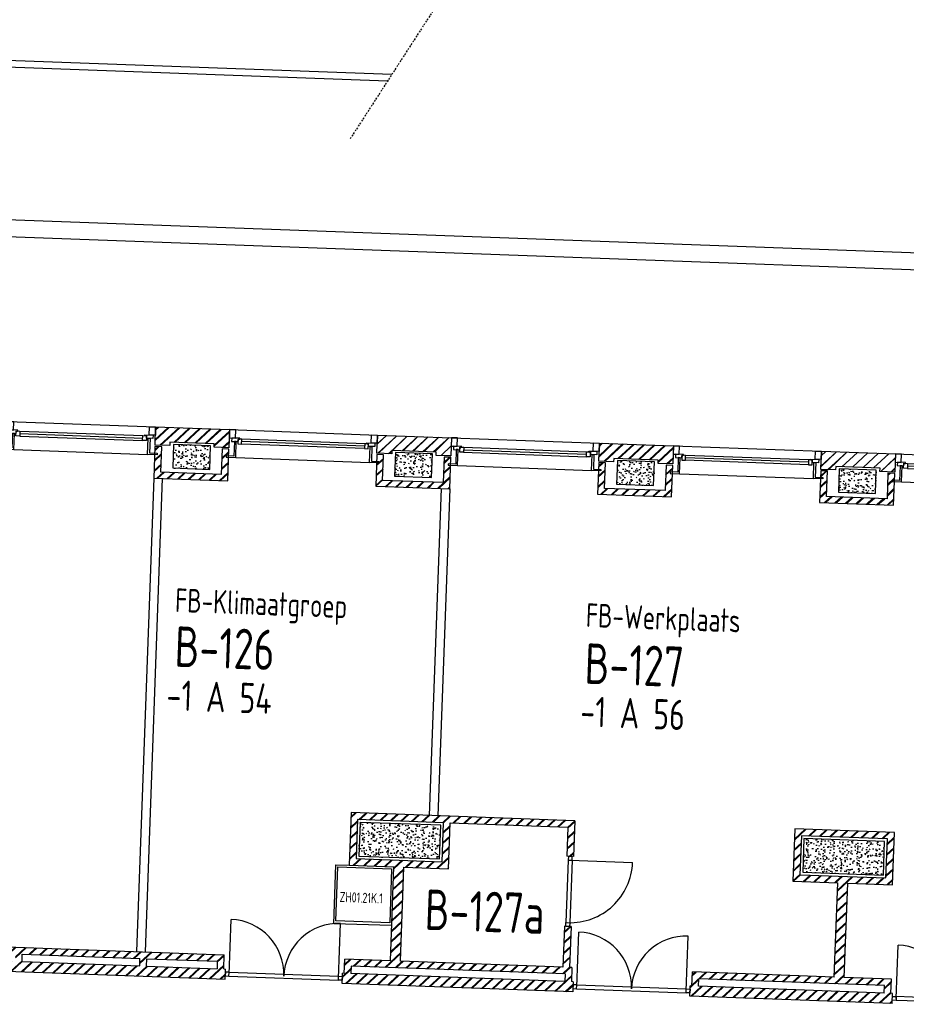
# Model space of a CAD drawing. Header units: millimetres. Extents: x 119024465 to 119292677, y 483022511 to 483148062.
# Tile 151 of 162: x 119214090 to 119227265, y 483083978 to 483098605. Entities that reach past the tile are written whole.
import ezdxf
from ezdxf.enums import TextEntityAlignment as Align

# ---------------------------------------------------------------- set-up
doc = ezdxf.new("R2010")
doc.units = ezdxf.units.MM
doc.header["$LTSCALE"] = 100
doc.linetypes.add('BORDER2', pattern=[0.875, 0.25, -0.125, 0.25, -0.125, 0, -0.125])
for name, color, linetype in [('AL21----', 1, 'CONTINUOUS'), ('AL21----_ARC', 8, 'CONTINUOUS'), ('AL22----', 2, 'CONTINUOUS'), ('AL22----_ARC', 8, 'CONTINUOUS'), ('AL28----', 4, 'CONTINUOUS'), ('AL28----_ARC', 8, 'CONTINUOUS'), ('AL31----', 5, 'CONTINUOUS'), ('AL32----', 6, 'CONTINUOUS'), ('AL90----', 8, 'CONTINUOUS'), ('BT00----_HOTELNRS', 3, 'CONTINUOUS'), ('BT00----_RUIMTENRS', 7, 'CONTINUOUS'), ('BT00----_TEKST', 1, 'CONTINUOUS')]:
    doc.layers.add(name, color=color, linetype=linetype)
doc.styles.get("Standard").update_dxf_attribs({"font": 'ISOCP.SHX'})
pattern_1 = [(42.91200747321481, (119153097.5669324, 483019764.0029071), (-74.89618102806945, 80.56402464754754), []), (42.91200747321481, (119153098.1134465, 483019778.9929479), (-74.89618102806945, 80.56402464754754), [])]

# ---------------------------------------------------------------- blocks, each defined once
blk = doc.blocks.new('KOLOM')
at = {"layer": 'AL28----', "linetype": 'Continuous'}
for p, q in [((0.5, 0.5), (-0.5, 0.5)), ((-0.5, 0.5), (-0.5, -0.5)), ((0.5, -0.5), (0.5, 0.5)), ((-0.5, -0.5), (0.5, -0.5))]:
    blk.add_line(p, q, dxfattribs=at)
blk = doc.blocks.new('550x350')
at = {"layer": 'AL28----_ARC'}
h = blk.add_hatch(dxfattribs=at)
h.set_pattern_fill('AR-CONC', color=256, style=0)
h.set_pattern_definition([(49.99999999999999, (-57568.72900889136, -77641.3486842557), (182.184668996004, -15.93908553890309), [19.05, -209.55]), (355, (-57568.72900889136, -77641.3486842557), (-35.24282597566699, 191.05664288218), [15.24, -167.64]), (100.451, (-57553.54700889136, -77642.67693425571), (146.9425016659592, 175.1166878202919), [16.19, -178.09]), (46.18420000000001, (-57568.72900889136, -77590.5486842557), (271.0790408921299, -42.04232793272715), [28.575, -314.325]), (96.6356, (-57546.13910889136, -77594.0521842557), (237.4042344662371, 247.4255558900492), [24.285, -267.135]), (351.1840000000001, (-57568.72900889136, -77590.5486842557), (237.4046058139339, 247.4251178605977), [22.86, -251.46]), (21, (-57543.32900889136, -77603.2486842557), (151.6148798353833, -102.2655185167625), [19.05, -209.55]), (326.0000000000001, (-57543.32900889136, -77603.2486842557), (61.80202834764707, 184.1879661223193), [15.24, -167.64]), (71.4514, (-57530.69450889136, -77611.7707842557), (213.4164907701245, 81.92285771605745), [16.19, -178.09]), (37.50000000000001, (-57568.72900889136, -77641.3486842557), (3.088603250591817, 84.55503887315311), [0, -165.608, 0, -170.18, 0, -168.275]), (7.499999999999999, (-57568.72900889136, -77641.3486842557), (66.81966251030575, 100.1805748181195), [0, -97.02799999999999, 0, -161.798, 0, -64.135]), (327.5, (-57625.37100889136, -77641.3486842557), (135.5905951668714, -5.728743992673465), [0, -63.5, 0, -198.12, 0, -262.89]), (317.5, (-57650.77100889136, -77641.3486842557), (148.129181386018, 25.42649103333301), [0, -82.55, 0, -131.572, 0, -186.69])])
h.paths.add_polyline_path([(-275, 175), (-275, -175), (275, -174.9999999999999), (275, 175)])
at = {"layer": 'AL28----', "xscale": 550, "yscale": 350, "zscale": 2600}
blk.add_blockref('KOLOM', (0, 0), dxfattribs=at)
blk = doc.blocks.new('A-1')
at = {"layer": 'AL21----_ARC'}
h = blk.add_hatch(dxfattribs=at)
h.set_pattern_fill('SCHOON', color=256, scale=2, style=0, pattern_type=2)
h.set_pattern_definition([(45, (-57568.72900889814, -77641.34868425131), (-77.78174593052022, 77.78174593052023), []), (45, (-57568.72900889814, -77626.34868425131), (-77.78174593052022, 77.78174593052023), [])])
h.paths.add_polyline_path([(-549.9999997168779, 155.0000001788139), (-549.9999997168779, 425.0000001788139), (550.0000002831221, 425.0000001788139), (550.0000002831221, 155.0000001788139), (330.0000002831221, 155.0000001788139), (330.0000002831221, 205.0000001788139), (-329.9999997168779, 205.0000001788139), (-329.9999997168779, 155.0000001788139)])
h = blk.add_hatch(dxfattribs=at)
h.set_pattern_fill('SCHOON', color=256, scale=2, style=0, pattern_type=2)
h.set_pattern_definition([(45, (0, 0), (-77.78174593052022, 77.78174593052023), []), (45, (0, 15), (-77.78174593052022, 77.78174593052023), [])])
h.paths.add_polyline_path([(450.0000002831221, -244.9999998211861), (-449.9999997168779, -244.9999998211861), (-449.9999997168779, 135.0000001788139), (-549.9999997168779, 135.0000001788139), (-549.9999997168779, -334.9999998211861), (550.0000002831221, -334.9999998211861), (550.0000002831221, 135.0000001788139), (450.0000002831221, 135.0000001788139)])
at = {"layer": 'AL21----'}
for points in [[(-549.9999997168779, 155.0000001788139), (-549.9999997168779, 425.0000001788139), (550.0000002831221, 425.0000001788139), (550.0000002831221, 155.0000001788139), (330.0000002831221, 155.0000001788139), (330.0000002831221, 205.0000001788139), (-329.9999997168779, 205.0000001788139), (-329.9999997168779, 155.0000001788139)], [(450.0000002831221, -244.9999998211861), (-449.9999997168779, -244.9999998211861), (-449.9999997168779, 135.0000001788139), (-549.9999997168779, 135.0000001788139), (-549.9999997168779, -334.9999998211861), (550.0000002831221, -334.9999998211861), (550.0000002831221, 135.0000001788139), (450.0000002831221, 135.0000001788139)]]:
    blk.add_lwpolyline(points, close=True, dxfattribs=at)
at = {"layer": 'AL31----'}
for p, q in [((550.0000002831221, 425.0000001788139), (2750.000000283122, 425.0000001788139)), ((680.0000002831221, 290.0000001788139), (736.0000002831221, 290.0000001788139)), ((680.0000002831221, 217.0000001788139), (680.0000002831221, 290.0000001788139)), ((736.0000002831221, 217.0000001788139), (680.0000002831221, 217.0000001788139)), ((736.0000002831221, 290.0000001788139), (736.0000002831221, 217.0000001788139)), ((736.0000002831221, 290.0000001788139), (2564.000000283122, 290.0000001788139)), ((736.0000002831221, 253.5000001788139), (2564.000000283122, 253.5000001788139)), ((736.0000002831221, 217.0000001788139), (2564.000000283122, 217.0000001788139)), ((2564.000000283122, 290.0000001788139), (2620.000000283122, 290.0000001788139)), ((2564.000000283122, 217.0000001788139), (2564.000000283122, 290.0000001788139)), ((2620.000000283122, 217.0000001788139), (2564.000000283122, 217.0000001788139)), ((2620.000000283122, 290.0000001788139), (2620.000000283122, 217.0000001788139)), ((655.0000002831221, 14.00000017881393), (2645.000000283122, 14.00000017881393))]:
    blk.add_line(p, q, dxfattribs=at)
for points in [[(550.0000002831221, 302.0000001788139), (640.0000002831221, 302.0000001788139), (640.0000002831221, 425.0000001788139), (550.0000002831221, 425.0000001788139)], [(2750.000000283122, 302.0000001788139), (2660.000000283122, 302.0000001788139), (2660.000000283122, 425.0000001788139), (2750.000000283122, 425.0000001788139)], [(627.0000002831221, 252.0000001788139), (627.0000002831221, 35.00000017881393), (515.0000002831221, 35.00000017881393), (515.0000002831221, 14.00000017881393), (655.0000002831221, 14.00000017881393), (655.0000002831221, 252.0000001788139)], [(2673.000000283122, 252.0000001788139), (2673.000000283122, 35.00000017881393), (2785.000000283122, 35.00000017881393), (2785.000000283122, 14.00000017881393), (2645.000000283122, 14.00000017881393), (2645.000000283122, 252.0000001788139)]]:
    blk.add_lwpolyline(points, close=True, dxfattribs=at)
for points in [[(680.0000002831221, 252.0000001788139), (680.0000002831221, 282.0000001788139), (693.0000002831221, 282.0000001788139), (693.0000002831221, 290.0000001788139), (705.0000002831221, 290.0000001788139), (705.0000002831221, 302.0000001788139), (585.0000002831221, 302.0000001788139), (585.0000002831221, 252.0000001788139), (680.0000002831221, 252.0000001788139)], [(2620.000000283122, 252.0000001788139), (2620.000000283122, 282.0000001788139), (2607.000000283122, 282.0000001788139), (2607.000000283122, 290.0000001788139), (2595.000000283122, 290.0000001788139), (2595.000000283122, 302.0000001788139), (2715.000000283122, 302.0000001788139), (2715.000000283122, 252.0000001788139), (2620.000000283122, 252.0000001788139)]]:
    blk.add_lwpolyline(points, dxfattribs=at)
at = {"layer": 'AL28----'}
blk.add_blockref('550x350', (0, 0), dxfattribs=at)
blk = doc.blocks.new('1200x500')
at = {"layer": 'AL28----_ARC'}
h = blk.add_hatch(dxfattribs=at)
h.set_pattern_fill('AR-CONC', color=256, style=0)
h.set_pattern_definition([(49.99999999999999, (-38404.42030842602, -68307.37166756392), (182.184668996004, -15.93908553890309), [19.05, -209.55]), (355, (-38404.42030842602, -68307.37166756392), (-35.24282597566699, 191.05664288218), [15.24, -167.64]), (100.451, (-38389.23830842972, -68308.69991761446), (146.9425016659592, 175.1166878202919), [16.19, -178.09]), (46.18420000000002, (-38404.42030842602, -68256.5716676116), (271.0790408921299, -42.04232793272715), [28.57499999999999, -314.3249999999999]), (96.63559999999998, (-38381.83040842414, -68260.07516759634), (237.4042344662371, 247.4255558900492), [24.28499999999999, -267.1349999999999]), (351.1840000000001, (-38404.42030842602, -68256.5716676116), (237.4046058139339, 247.4251178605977), [22.86, -251.46]), (21, (-38379.02030842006, -68269.27166759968), (151.6148798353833, -102.2655185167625), [19.05, -209.55]), (326.0000000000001, (-38379.02030842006, -68269.27166759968), (61.80202834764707, 184.1879661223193), [15.24, -167.64]), (71.4514, (-38366.38580842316, -68277.79376757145), (213.4164907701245, 81.92285771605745), [16.19, -178.09]), (37.50000000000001, (-38404.42030842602, -68307.37166756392), (3.088603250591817, 84.55503887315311), [0, -165.608, 0, -170.18, 0, -168.275]), (7.499999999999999, (-38404.42030842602, -68307.37166756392), (66.81966251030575, 100.1805748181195), [0, -97.02799999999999, 0, -161.798, 0, -64.135]), (327.5, (-38461.06230843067, -68307.37166756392), (135.5905951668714, -5.728743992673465), [0, -63.5, 0, -198.12, 0, -262.89]), (317.5, (-38486.46230842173, -68307.37166756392), (148.129181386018, 25.42649103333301), [0, -82.55, 0, -131.572, 0, -186.69])])
h.paths.add_polyline_path([(-600, 250), (-600, -250), (600, -250), (600, 250)])
at = {"layer": 'AL28----', "xscale": 1200, "yscale": 500}
blk.add_blockref('KOLOM', (0, 0), dxfattribs=at)

msp = doc.modelspace()

# ---------------------------------------------------------------- hatches: boundary and pattern name
at = {"layer": 'AL21----_ARC'}
h = msp.add_hatch(dxfattribs=at)
h.set_pattern_fill('SCHOON', color=256, scale=2, angle=-2.087992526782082, style=0, pattern_type=2)
h.set_pattern_definition([(42.91200747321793, (119156285.0564395, 483016617.8771561), (-74.89618102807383, 80.56402464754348), []), (42.91200747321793, (119156285.6029537, 483016632.867197), (-74.89618102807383, 80.56402464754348), [])])
h.paths.add_polyline_path([(119216100.3817856, 483092285.1367881), (119216110.2190409, 483092554.9575219), (119217209.4886972, 483092514.8798153), (119217199.651442, 483092245.0590814), (119216979.7975107, 483092253.0746228), (119216981.6192247, 483092303.0414253), (119216322.0574308, 483092327.0880493), (119216320.2357169, 483092277.1212468)])
h = msp.add_hatch(dxfattribs=at)
h.set_pattern_fill('SCHOON', color=256, scale=2, angle=-2.087992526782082, style=0, pattern_type=2)
h.set_pattern_definition([(42.91200747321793, (119216644.3693003, 483092110.2008467), (-74.89618102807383, 80.56402464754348), []), (42.91200747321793, (119216644.9158145, 483092125.1908874), (-74.89618102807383, 80.56402464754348), [])])
h.paths.add_polyline_path([(119217085.1441254, 483091848.9680889), (119216185.7416793, 483091881.7589397), (119216199.5867052, 483092261.5066392), (119216099.6531, 483092265.150067), (119216082.528989, 483091795.4621229), (119217181.7986454, 483091755.3844163), (119217198.9227564, 483092225.0723605), (119217098.9891513, 483092228.7157883)])
h = msp.add_hatch(dxfattribs=at)
h.set_pattern_fill('SCHOON', color=256, scale=2, angle=-2.087992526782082, style=0, pattern_type=2)
h.set_pattern_definition([(42.91200747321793, (119162880.6743778, 483016377.4109167), (-74.89618102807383, 80.56402464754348), []), (42.91200747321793, (119162881.220892, 483016392.4009575), (-74.89618102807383, 80.56402464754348), [])])
h.paths.add_polyline_path([(119222695.9997239, 483092044.6705486), (119222705.8369791, 483092314.4912824), (119223805.1066355, 483092274.4135758), (119223795.2693803, 483092004.592842), (119223575.415449, 483092012.6083833), (119223577.2371629, 483092062.5751859), (119222917.6753691, 483092086.6218098), (119222915.8536552, 483092036.6550072)])
h = msp.add_hatch(dxfattribs=at)
h.set_pattern_fill('SCHOON', color=256, scale=2, angle=-2.087992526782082, style=0, pattern_type=2)
h.set_pattern_definition([(42.91200747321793, (119223239.9872386, 483091869.7346072), (-74.89618102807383, 80.56402464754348), []), (42.91200747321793, (119223240.5337528, 483091884.7246479), (-74.89618102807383, 80.56402464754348), [])])
h.paths.add_polyline_path([(119223680.7620637, 483091608.5018494), (119222781.3596175, 483091641.2927002), (119222795.2046434, 483092021.0403997), (119222695.2710383, 483092024.6838276), (119222678.1469273, 483091554.9958835), (119223777.4165837, 483091514.9181769), (119223794.5406947, 483091984.6061209), (119223694.6070896, 483091988.2495489)])
at = {"layer": 'AL22----_ARC'}
h = msp.add_hatch(dxfattribs=at)
h.set_pattern_fill('SCHOON', color=256, scale=2, angle=-2.087992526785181, style=0, pattern_type=2)
h.set_pattern_definition(pattern_1)
h.paths.add_polyline_path([(119219088.5518092, 483086142.1863642), (119220367.7019548, 483086095.5504874), (119220388.8338365, 483086675.1653972), (119219109.6836909, 483086721.8012739)], flags=16)
h.paths.add_polyline_path([(119220488.7674416, 483086671.5219693), (119222237.6055313, 483086607.7619815), (119222221.8659229, 483086176.0488074), (119222321.799528, 483086172.4053795), (119222341.1825643, 483086704.0521588), (119219013.3935136, 483086825.3783069), (119218984.9747762, 483086045.8961869), (119219649.5332503, 483086021.6673916), (119219598.5252601, 483084622.5969198), (119218918.9767453, 483084647.3722293), (119218911.3255467, 483084437.5116585), (119218886.3421455, 483084438.4225155), (119218880.8770037, 483084288.5221079), (119222308.612454, 483084163.5520654), (119222314.0775958, 483084313.452473), (119222289.0814, 483084314.3637965), (119222296.7325985, 483084524.2243673), (119222261.7558367, 483084525.499567), (119222283.9078782, 483085133.0958862), (119222183.9742731, 483085136.7393141), (119222161.8222316, 483084529.1429949), (119219748.4256678, 483084617.131778), (119219799.433658, 483086016.2022498), (119220463.9921321, 483085991.9734545)])
h.paths.add_polyline_path([(119222193.1555655, 483084427.93419), (119222189.1477949, 483084318.0072244), (119219011.2591519, 483084433.8682307), (119219015.2669225, 483084543.7951963)], flags=16)
h = msp.add_hatch(dxfattribs=at)
h.set_pattern_fill('SCHOON', color=256, scale=2, angle=-2.087992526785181, style=0, pattern_type=2)
h.set_pattern_definition(pattern_1)
h.paths.add_polyline_path([(119225684.1697475, 483085901.7201247), (119226963.3198931, 483085855.084248), (119226984.4517748, 483086434.6991577), (119225705.3016292, 483086481.3350344)], flags=16)
h.paths.add_polyline_path([(119227088.0288077, 483086530.9893349), (119225609.0114519, 483086584.9120674), (119225580.5927145, 483085805.4299474), (119226245.1511886, 483085781.2011521), (119226194.1431984, 483084382.1306804), (119224085.5441303, 483084459.0070084), (119224077.8929317, 483084249.1464377), (119224052.9095304, 483084250.0572946), (119224047.4443886, 483084100.1568869), (119227055.4459029, 483083990.489708), (119227060.9110447, 483084140.3901157), (119227035.9276434, 483084141.3009727), (119227043.578842, 483084351.1615434), (119226344.0436061, 483084376.6655385), (119226395.0515963, 483085775.7360103), (119227059.6100704, 483085751.5072149)])
h.paths.add_polyline_path([(119226935.9940383, 483084144.9444005), (119226940.001809, 483084254.8713662), (119224181.8343075, 483084355.4299755), (119224177.8265368, 483084245.5030098)], flags=17)
h = msp.add_hatch(dxfattribs=at)
h.set_pattern_fill('SCHOON', color=256, scale=2, angle=-2.087992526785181, style=0, pattern_type=2)
h.set_pattern_definition(pattern_1)
h.paths.add_polyline_path([(119217122.514015, 483084502.7290175), (119217130.1652135, 483084712.5895882), (119212303.372086, 483084888.5671544), (119212295.7208875, 483084678.7065836), (119211938.4582491, 483084691.7318383), (119211932.9931073, 483084541.8314306), (119217142.0322745, 483084351.9177528), (119217147.4974163, 483084501.8181605)])
h.paths.add_polyline_path([(119217026.5881805, 483084616.299411), (119217022.5804099, 483084506.3724453), (119215973.277556, 483084544.6284379), (119215977.2853267, 483084654.5554036)], flags=16)
h.paths.add_polyline_path([(119214124.5058612, 483084612.0318536), (119215873.3439509, 483084548.2718659), (119215877.3517216, 483084658.1988315), (119214128.5136319, 483084721.9588193)], flags=17)
h.paths.add_polyline_path([(119214024.5722561, 483084615.6752815), (119214028.5800268, 483084725.6022471), (119212399.6622632, 483084784.9901214), (119212395.6544926, 483084675.0631558)], flags=17)

# ---------------------------------------------------------------- linework, layer by layer
at = {"layer": 'AL21----'}
for points in [[(119216100.3817856, 483092285.1367881), (119216110.2190409, 483092554.9575219), (119217209.4886972, 483092514.8798153), (119217199.651442, 483092245.0590814), (119216979.7975107, 483092253.0746228), (119216981.6192247, 483092303.0414253), (119216322.0574308, 483092327.0880493), (119216320.2357169, 483092277.1212468)], [(119217085.1441254, 483091848.9680889), (119216185.7416793, 483091881.7589397), (119216199.5867052, 483092261.5066392), (119216099.6531, 483092265.150067), (119216082.528989, 483091795.4621229), (119217181.7986454, 483091755.3844163), (119217198.9227564, 483092225.0723605), (119217098.9891513, 483092228.7157883)], [(119222695.9997239, 483092044.6705486), (119222705.8369791, 483092314.4912824), (119223805.1066355, 483092274.4135758), (119223795.2693803, 483092004.592842), (119223575.415449, 483092012.6083833), (119223577.2371629, 483092062.5751859), (119222917.6753691, 483092086.6218098), (119222915.8536552, 483092036.6550072)], [(119223680.7620637, 483091608.5018494), (119222781.3596175, 483091641.2927002), (119222795.2046434, 483092021.0403997), (119222695.2710383, 483092024.6838276), (119222678.1469273, 483091554.9958835), (119223777.4165837, 483091514.9181769), (119223794.5406947, 483091984.6061209), (119223694.6070896, 483091988.2495489)]]:
    msp.add_lwpolyline(points, close=True, dxfattribs=at)
at = {"layer": 'AL22----'}
for p, q in [((119216082.528989, 483091795.4621229), (119215826.0316669, 483084760.136322)), ((119216208.4453315, 483091790.8714038), (119215951.9480094, 483084755.5456028)), ((119220353.6912721, 483091639.7420157), (119220176.6206776, 483086782.9688064)), ((119220479.6076146, 483091635.1512966), (119220302.53702, 483086778.3780873)), ((119219013.3935136, 483086825.3783069), (119218984.9747762, 483086045.8961869)), ((119222341.1825643, 483086704.0521588), (119219013.3935136, 483086825.3783069)), ((119222341.1825643, 483086704.0521588), (119222321.799528, 483086172.4053795)), ((119220463.9921321, 483085991.9734545), (119220488.7674416, 483086671.5219693)), ((119220488.7674416, 483086671.5219693), (119222237.6055313, 483086607.7619815)), ((119222237.6055313, 483086607.7619815), (119222221.8659229, 483086176.0488074)), ((119225609.0114519, 483086584.9120674), (119225580.5927145, 483085805.4299474)), ((119227088.0288077, 483086530.9893349), (119225609.0114519, 483086584.9120674)), ((119227059.6100704, 483085751.5072149), (119227088.0288077, 483086530.9893349)), ((119222321.799528, 483086172.4053795), (119222221.8659229, 483086176.0488074)), ((119218984.9747762, 483086045.8961869), (119219649.5332503, 483086021.6673916)), ((119219598.5252601, 483084622.5969198), (119219649.5332503, 483086021.6673916)), ((119219748.4256678, 483084617.131778), (119219799.433658, 483086016.2022498)), ((119219799.433658, 483086016.2022498), (119220463.9921321, 483085991.9734545)), ((119225580.5927145, 483085805.4299474), (119226245.1511886, 483085781.2011521)), ((119226194.1431984, 483084382.1306804), (119226245.1511886, 483085781.2011521)), ((119226344.0436061, 483084376.6655385), (119226395.0515963, 483085775.7360103)), ((119226395.0515963, 483085775.7360103), (119227059.6100704, 483085751.5072149)), ((119222183.9742731, 483085136.7393141), (119222161.8222316, 483084529.1429949)), ((119222283.9078782, 483085133.0958862), (119222183.9742731, 483085136.7393141)), ((119222283.9078782, 483085133.0958862), (119222261.7558367, 483084525.499567)), ((119212303.372086, 483084888.5671544), (119217130.1652135, 483084712.5895882)), ((119214124.5058612, 483084612.0318536), (119214128.5136319, 483084721.9588193)), ((119214128.5136319, 483084721.9588193), (119215877.3517216, 483084658.1988315)), ((119215873.3439509, 483084548.2718659), (119215877.3517216, 483084658.1988315)), ((119215973.277556, 483084544.6284379), (119215977.2853267, 483084654.5554036)), ((119215977.2853267, 483084654.5554036), (119217026.5881805, 483084616.299411)), ((119217122.514015, 483084502.7290175), (119217130.1652135, 483084712.5895882)), ((119218911.3255467, 483084437.5116585), (119218918.9767453, 483084647.3722293)), ((119219598.5252601, 483084622.5969198), (119218918.9767453, 483084647.3722293)), ((119211932.9931073, 483084541.8314306), (119217142.0322745, 483084351.9177528)), ((119214124.5058612, 483084612.0318536), (119215873.3439509, 483084548.2718659)), ((119215973.277556, 483084544.6284379), (119217022.5804099, 483084506.3724453)), ((119217026.5881805, 483084616.299411), (119217022.5804099, 483084506.3724453)), ((119217122.514015, 483084502.7290175), (119217147.4974163, 483084501.8181605)), ((119217142.0322745, 483084351.9177528), (119217147.4974163, 483084501.8181605)), ((119219015.2669225, 483084543.7951963), (119219011.2591519, 483084433.8682307)), ((119222193.1555655, 483084427.93419), (119219015.2669225, 483084543.7951963)), ((119222161.8222316, 483084529.1429949), (119219748.4256678, 483084617.131778)), ((119222296.7325985, 483084524.2243673), (119222261.7558367, 483084525.499567)), ((119222296.7325985, 483084524.2243673), (119222289.0814, 483084314.3637965)), ((119218880.8770037, 483084288.5221079), (119218886.3421455, 483084438.4225155)), ((119218911.3255467, 483084437.5116585), (119218886.3421455, 483084438.4225155)), ((119222189.1477949, 483084318.0072244), (119219011.2591519, 483084433.8682307)), ((119222193.1555655, 483084427.93419), (119222189.1477949, 483084318.0072244)), ((119224077.8929317, 483084249.1464377), (119224085.5441303, 483084459.0070084)), ((119226194.1431984, 483084382.1306804), (119224085.5441303, 483084459.0070084)), ((119224177.8265368, 483084245.5030098), (119224181.8343075, 483084355.4299755)), ((119226940.001809, 483084254.8713662), (119224181.8343075, 483084355.4299755)), ((119227043.578842, 483084351.1615434), (119226344.0436056, 483084376.6655385)), ((119227035.9276434, 483084141.3009727), (119227043.578842, 483084351.1615434)), ((119222308.612454, 483084163.5520654), (119218880.8770037, 483084288.5221079)), ((119222314.0775958, 483084313.452473), (119222289.0814, 483084314.3637965)), ((119222314.0775958, 483084313.452473), (119222308.612454, 483084163.5520654)), ((119224047.4443886, 483084100.1568869), (119224052.9095304, 483084250.0572946)), ((119224077.8929317, 483084249.1464377), (119224052.9095304, 483084250.0572946)), ((119226935.9940383, 483084144.9444005), (119224177.8265368, 483084245.5030098)), ((119226935.9940383, 483084144.9444005), (119226940.001809, 483084254.8713662)), ((119227055.4459029, 483083990.489708), (119224047.4443886, 483084100.1568869)), ((119227060.9110447, 483084140.3901157), (119227035.9276434, 483084141.3009727)), ((119227055.4459029, 483083990.489708), (119227060.9110447, 483084140.3901157))]:
    msp.add_line(p, q, dxfattribs=at)
for points in [[(119219088.5518092, 483086142.1863642), (119220367.7019548, 483086095.5504874), (119220388.8338365, 483086675.1653972), (119219109.6836909, 483086721.8012739)], [(119225684.1697475, 483085901.7201247), (119226963.3198931, 483085855.084248), (119226984.4517748, 483086434.6991577), (119225705.3016292, 483086481.3350344)], [(119219588.0705777, 483085189.8597386), (119218788.6017367, 483085219.0071616), (119218817.7491596, 483086018.4760026), (119219617.2180006, 483085989.3285796)]]:
    msp.add_lwpolyline(points, close=True, dxfattribs=at)
msp.add_lwpolyline([(119219613.1311298, 483085149.1732419), (119218756.5559032, 483085174.5028324), (119218787.1886126, 483086051.9189025), (119218984.9747762, 483086045.8961869)], dxfattribs=at)
at = {"layer": 'AL28----', "linetype": 'ByBlock'}
for p, q in [((119230974.9643534, 483095007.9981954), (119203703.3488201, 483096002.2799887)), ((119230963.95678, 483094758.2334174), (119203819.1572569, 483095747.8916911))]:
    msp.add_line(p, q, dxfattribs=at)
at = {"layer": 'AL31----'}
for p, q in [((119217209.4886972, 483092514.8798153), (119219408.02801, 483092434.7244022)), ((119217334.4837563, 483092375.2329922), (119217331.8240539, 483092302.2814605)), ((119217331.8240539, 483092302.2814605), (119217387.7868728, 483092300.2411408)), ((119217390.4465752, 483092373.1926726), (119217334.4837563, 483092375.2329922)), ((119217387.7868728, 483092300.2411408), (119217390.4465752, 483092373.1926726)), ((119219214.5731745, 483092233.6392794), (119217387.7868728, 483092300.2411408)), ((119219215.9030257, 483092270.1150452), (119217389.116724, 483092336.7169067)), ((119219217.2328768, 483092306.5908111), (119217390.4465752, 483092373.1926726)), ((119219217.2328768, 483092306.5908111), (119219214.5731745, 483092233.6392794)), ((119219273.1956957, 483092304.5504915), (119219217.2328768, 483092306.5908111)), ((119219270.5359934, 483092231.5989597), (119219273.1956957, 483092304.5504915)), ((119223805.1066355, 483092274.4135758), (119226003.6459483, 483092194.2581626)), ((119217299.4444941, 483092100.327099), (119219288.1232361, 483092027.8228843)), ((119219214.5731745, 483092233.6392794), (119219270.5359934, 483092231.5989597)), ((119223930.1016946, 483092134.7667527), (119223927.4419922, 483092061.8152209)), ((119223986.0645134, 483092132.726433), (119223930.1016946, 483092134.7667527)), ((119223983.4048111, 483092059.7749013), (119223986.0645134, 483092132.726433)), ((119225811.520964, 483092029.6488057), (119223984.7346623, 483092096.2506672)), ((119225812.8508151, 483092066.1245716), (119223986.0645134, 483092132.726433)), ((119223927.4419922, 483092061.8152209), (119223983.4048111, 483092059.7749013)), ((119225810.1911128, 483091993.1730399), (119223983.4048111, 483092059.7749013)), ((119225812.8508151, 483092066.1245716), (119225810.1911128, 483091993.1730399)), ((119225810.1911128, 483091993.1730399), (119225866.1539316, 483091991.1327202)), ((119225868.813634, 483092064.084252), (119225812.8508151, 483092066.1245716)), ((119225866.1539316, 483091991.1327202), (119225868.813634, 483092064.084252)), ((119223895.0624323, 483091859.8608595), (119225883.7411743, 483091787.3566449))]:
    msp.add_line(p, q, dxfattribs=at)
for points in [[(119217205.007281, 483092391.961481), (119217294.9475256, 483092388.6823959), (119217299.4289419, 483092511.6007302), (119217209.4886972, 483092514.8798153)], [(119219403.5465937, 483092311.8060678), (119219313.6063491, 483092315.0851529), (119219318.0877654, 483092438.0034872), (119219408.02801, 483092434.7244022)], [(119217280.134443, 483092339.189239), (119217272.2282045, 483092122.3333158), (119217160.3025668, 483092126.413955), (119217159.5374469, 483092105.427898), (119217299.4444941, 483092100.327099), (119217308.1158524, 483092338.1690792)], [(119219324.7760038, 483092264.6447048), (119219316.8697654, 483092047.7887816), (119219428.7954031, 483092043.7081423), (119219428.0302832, 483092022.7220853), (119219288.1232361, 483092027.8228843), (119219296.7945944, 483092265.6648645)], [(119223800.6252192, 483092151.4952415), (119223890.5654638, 483092148.2161565), (119223895.0468801, 483092271.1344908), (119223805.1066355, 483092274.4135758)], [(119223875.7523813, 483092098.7229995), (119223867.8461428, 483091881.8670764), (119223755.920505, 483091885.9477156), (119223755.1553852, 483091864.9616585), (119223895.0624323, 483091859.8608595), (119223903.7337907, 483092097.7028397)], [(119225999.164532, 483092071.3398283), (119225909.2242874, 483092074.6189134), (119225913.7057037, 483092197.5372478), (119226003.6459483, 483092194.2581626)], [(119225920.3939421, 483092024.1784652), (119225912.4877036, 483091807.3225421), (119226024.4133414, 483091803.2419029), (119226023.6482215, 483091782.2558458), (119225883.7411743, 483091787.3566449), (119225892.4125327, 483092025.1986251)]]:
    msp.add_lwpolyline(points, close=True, dxfattribs=at)
for points in [[(119217333.0992537, 483092337.2582222), (119217334.1922821, 483092367.2383037), (119217347.1836507, 483092366.7646581), (119217347.475125, 483092374.7593465), (119217359.4671576, 483092374.3221352), (119217359.9043689, 483092386.3141678), (119217239.9840427, 483092390.6862812), (119217238.1623288, 483092340.7194787), (119217333.0992537, 483092337.2582222)], [(119219271.8111931, 483092266.5757214), (119219272.9042215, 483092296.5558031), (119219259.9128528, 483092297.0294487), (119219260.2043271, 483092305.0241371), (119219248.2122944, 483092305.4613484), (119219248.6495058, 483092317.4533811), (119219368.5698319, 483092313.0812676), (119219366.748118, 483092263.1144651), (119219271.8111931, 483092266.5757214)], [(119223928.7171919, 483092096.7919827), (119223929.8102203, 483092126.7720642), (119223942.801589, 483092126.2984186), (119223943.0930632, 483092134.2931071), (119223955.0850958, 483092133.8558957), (119223955.5223072, 483092145.8479283), (119223835.601981, 483092150.2200418), (119223833.7802671, 483092100.2532392), (119223928.7171919, 483092096.7919827)], [(119225867.4291314, 483092026.109482), (119225868.5221598, 483092056.0895635), (119225855.5307911, 483092056.5632092), (119225855.8222653, 483092064.5578976), (119225843.8302327, 483092064.995109), (119225844.267444, 483092076.9871415), (119225964.1877702, 483092072.6150281), (119225962.3660563, 483092022.6482255), (119225867.4291314, 483092026.109482)]]:
    msp.add_lwpolyline(points, dxfattribs=at)
at = {"layer": 'AL32----'}
for p, q in [((119222241.8109964, 483086119.2844344), (119222207.9999858, 483085191.9005788)), ((119222243.851316, 483086175.2472532), (119222241.8109964, 483086119.2844344)), ((119222241.8109964, 483086119.2844344), (119222297.7738153, 483086117.2441148)), ((119222299.8141349, 483086173.2069337), (119222243.851316, 483086175.2472532)), ((119222297.7738153, 483086117.2441148), (119222263.9628046, 483085189.8602592)), ((119222269.7924059, 483086118.2642746), (119223197.1762614, 483086084.4532639)), ((119222297.7738153, 483086117.2441148), (119222299.8141349, 483086173.2069337)), ((119217200.7276642, 483084424.8276371), (119217230.3851671, 483085238.2871828)), ((119218827.6467557, 483084365.5126313), (119218857.3042586, 483085178.972177)), ((119222205.9596662, 483085135.9377599), (119222207.9999858, 483085191.9005788)), ((119222261.922485, 483085133.8974404), (119222205.9596662, 483085135.9377599)), ((119222207.9999858, 483085191.9005788), (119222263.9628046, 483085189.8602592)), ((119222263.9628046, 483085189.8602592), (119222261.922485, 483085133.8974404)), ((119222367.3078437, 483084236.4619497), (119222396.9651134, 483085049.9150981)), ((119223994.2141407, 483084177.1474105), (119224023.8714103, 483084990.6005588)), ((119227114.1412927, 483084063.3995923), (119227143.07011, 483084856.872417)), ((119217145.7850052, 483084454.8493661), (119217143.7446856, 483084398.8865472)), ((119217143.7446856, 483084398.8865472), (119217199.7075044, 483084396.8462276)), ((119217201.7478241, 483084452.8090465), (119217145.7850052, 483084454.8493661)), ((119217199.7075044, 483084396.8462276), (119217201.7478241, 483084452.8090465)), ((119217199.7075044, 483084396.8462276), (119218826.6265959, 483084337.5312219)), ((119217201.7478241, 483084452.8090465), (119218828.6669155, 483084393.4940408)), ((119218826.6265959, 483084337.5312219), (119218828.6669155, 483084393.4940408)), ((119218828.6669155, 483084393.4940408), (119218884.6297344, 483084391.4537211)), ((119218884.6297344, 483084391.4537211), (119218882.5894147, 483084335.4909022)), ((119218882.5894147, 483084335.4909022), (119218826.6265959, 483084337.5312219)), ((119222312.3651847, 483084266.4836787), (119222310.3248651, 483084210.5208598)), ((119222310.3248651, 483084210.5208598), (119222366.2876839, 483084208.4805402)), ((119222368.3280035, 483084264.4433591), (119222312.3651847, 483084266.4836787)), ((119222366.2876839, 483084208.4805402), (119222368.3280035, 483084264.4433591)), ((119222366.2876839, 483084208.4805402), (119223993.1939809, 483084149.166001)), ((119222368.3280035, 483084264.4433591), (119223995.2343005, 483084205.1288198)), ((119223993.1939809, 483084149.166001), (119223995.2343005, 483084205.1288198)), ((119223995.2343005, 483084205.1288198), (119224051.1971193, 483084203.0885003)), ((119224051.1971193, 483084203.0885003), (119224049.1567997, 483084147.1256813)), ((119224049.1567997, 483084147.1256813), (119223993.1939809, 483084149.166001)), ((119227057.158314, 483084037.4585025), (119227059.1986336, 483084093.4213213)), ((119227059.1986336, 483084093.4213213), (119227115.1614525, 483084091.3810017)), ((119227115.1614525, 483084091.3810017), (119227113.1211329, 483084035.4181829)), ((119228702.1071019, 483084033.5233671), (119227115.1614525, 483084091.3810017)), ((119227113.1211329, 483084035.4181829), (119227057.158314, 483084037.4585025)), ((119228700.0667823, 483083977.5605483), (119227113.1211329, 483084035.4181829))]:
    msp.add_line(p, q, dxfattribs=at)
for centre, radius, start, end in [((119222269.7924059, 483086118.2642746), 927.9999999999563, 267.9120070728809, 357.9120071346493), ((119217200.7276642, 483084424.8276371), 814, 357.9120071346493, 87.91200707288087), ((119218827.6467557, 483084365.5126313), 814, 87.91200707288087, 177.9120071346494), ((119222367.3078437, 483084236.4619497), 813.9935984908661, 357.9120071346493, 87.91200707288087), ((119223994.2141407, 483084177.1474105), 813.9935984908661, 87.91200707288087, 177.9120071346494), ((119227114.1412927, 483084063.3995923), 793.9999999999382, 357.9120071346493, 87.91200707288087)]:
    msp.add_arc(centre, radius, start, end, dxfattribs=at)
at = {"layer": 'AL90----', "linetype": 'BORDER2'}
msp.add_line((119222249.8728742, 483101853.9322357), (119219001.0634819, 483096837.0358245), dxfattribs=at)
at = {"layer": 'AL90----', "linetype": 'ByBlock'}
for p, q in [((119219617.5178794, 483097792.0878751), (119197643.5080884, 483098587.2822239)), ((119219556.1777577, 483097694.257804), (119197639.8646605, 483098487.3486189))]:
    msp.add_line(p, q, dxfattribs=at)

# ---------------------------------------------------------------- block references
at = {"layer": 'AL21----', "rotation": 357.9120074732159}
for p in [(119213346.5603312, 483092230.4339664), (119219942.1782694, 483091989.9677269), (119226537.7962077, 483091749.5014874)]:
    msp.add_blockref('A-1', p, dxfattribs=at)
at = {"layer": 'AL28----'}
for name, p, rotation in [('550x350', (119216644.3693003, 483092110.2008467), 357.9120074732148), ('550x350', (119223239.9872386, 483091869.7346072), 357.9120074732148), ('1200x500', (119219738.6928229, 483086408.6758807), 357.9120074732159), ('1200x500', (119226334.3107611, 483086168.2096412), 357.9120074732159)]:
    msp.add_blockref(name, p, dxfattribs=dict(at, rotation=rotation))

# ---------------------------------------------------------------- texts
at = {"layer": 'BT00----_HOTELNRS', "width": 0.8}
for s, p in [('-1 A 54', (119217046.2237885, 483088318.5016237)), ('-1 A 56', (119223190.7144751, 483088077.4296722))]:
    msp.add_text(s, height=449.9999999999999, rotation=357.9091074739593, dxfattribs=at).set_placement(p, align=Align.CENTER)
at = {"layer": 'BT00----_RUIMTENRS', "width": 0.8}
for s, p in [('B-126', (119217125.7423597, 483088967.5653802)), ('B-127', (119223213.3519148, 483088715.1496202)), ('B-127a', (119220989.4884271, 483085054.4086943))]:
    msp.add_text(s, height=599.9999999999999, rotation=357.9091074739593, dxfattribs=at).set_placement(p, align=Align.CENTER)
msp.add_text('ZH01.21K.1', height=150, rotation=357.9091074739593, dxfattribs=at).set_placement((119218842.3469845, 483085498.1838651))
at = {"layer": 'BT00----_TEKST', "width": 0.8}
for s, p in [('Telefooncentrale', (119211188.8793259, 483089997.0930763)), ('FB-Klimaatgroep', (119216394.2943549, 483089807.3115292)), ('FB-Werkplaats', (119222498.8220918, 483089584.7496945))]:
    msp.add_text(s, height=349.9999999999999, rotation=357.9091074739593, dxfattribs=at).set_placement(p)

doc.saveas('drawing.dxf')
